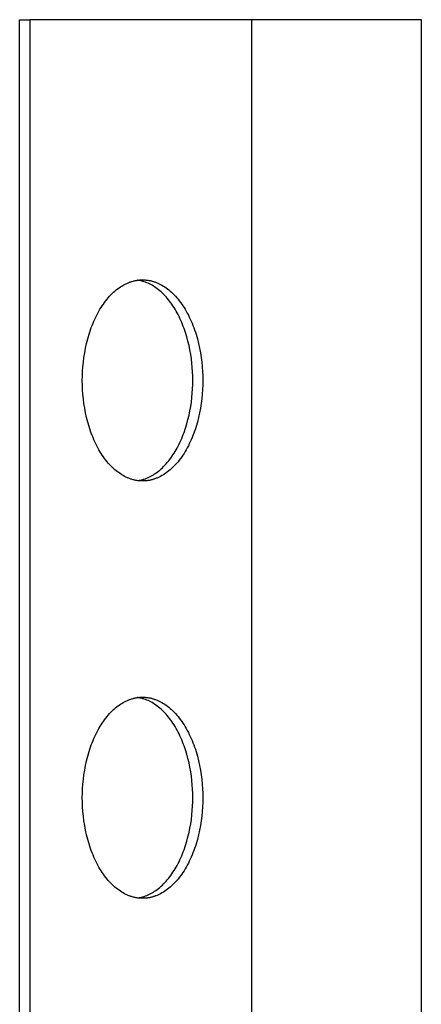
# Model space of a CAD drawing. Header units: millimetres. Extents: x 580 to 2065, y -13 to 1037.
# Tile 7 of 11: x 1474 to 1490, y 439 to 478. Entities that reach past the tile are written whole.
import ezdxf

# ---------------------------------------------------------------- set-up
doc = ezdxf.new("R2010")
doc.units = ezdxf.units.MM
doc.header["$LTSCALE"] = 0.1
doc.layers.add('INLINE', color=3, linetype='Continuous')

msp = doc.modelspace()

# ---------------------------------------------------------------- linework, layer by layer
at = {"layer": 'INLINE'}
for p, q in [((1473.992, 398.208), (1473.992, 478.208)), ((1473.992, 478.208), (1474.392, 478.208)), ((1474.392, 478.208), (1474.392, 398.208)), ((1483.239, 478.208), (1474.392, 478.208)), ((1489.989, 478.208), (1483.239, 478.208)), ((1483.239, 398.208), (1483.239, 478.208)), ((1489.989, 398.208), (1489.989, 478.208)), ((1478.059, 467.613), (1478.115, 467.646)), ((1478.115, 467.646), (1478.171, 467.676)), ((1478.171, 467.676), (1478.199, 467.691)), ((1478.199, 467.691), (1478.227, 467.704)), ((1478.227, 467.704), (1478.255, 467.717)), ((1478.255, 467.717), (1478.283, 467.73)), ((1478.283, 467.73), (1478.311, 467.742)), ((1478.311, 467.742), (1478.339, 467.753)), ((1478.339, 467.753), (1478.367, 467.764)), ((1478.367, 467.764), (1478.395, 467.774)), ((1478.395, 467.774), (1478.423, 467.783)), ((1478.423, 467.783), (1478.45, 467.792)), ((1478.45, 467.792), (1478.478, 467.8)), ((1478.478, 467.8), (1478.506, 467.808)), ((1478.506, 467.808), (1478.534, 467.815)), ((1478.534, 467.815), (1478.561, 467.822)), ((1478.561, 467.822), (1478.589, 467.828)), ((1478.589, 467.828), (1478.617, 467.833)), ((1478.617, 467.833), (1478.644, 467.838)), ((1478.644, 467.838), (1478.671, 467.843)), ((1478.671, 467.843), (1478.699, 467.846)), ((1478.713, 467.841), (1478.687, 467.845)), ((1478.699, 467.846), (1478.726, 467.85)), ((1478.738, 467.837), (1478.713, 467.841)), ((1478.726, 467.85), (1478.753, 467.852)), ((1478.764, 467.832), (1478.738, 467.837)), ((1478.753, 467.852), (1478.78, 467.855)), ((1478.79, 467.827), (1478.764, 467.832)), ((1478.78, 467.855), (1478.807, 467.856)), ((1478.816, 467.821), (1478.79, 467.827)), ((1478.807, 467.856), (1478.834, 467.858)), ((1478.842, 467.815), (1478.816, 467.821)), ((1478.834, 467.858), (1478.86, 467.858)), ((1478.869, 467.808), (1478.842, 467.815)), ((1478.86, 467.858), (1478.887, 467.859)), ((1478.895, 467.8), (1478.869, 467.808)), ((1478.887, 467.859), (1478.914, 467.858)), ((1478.921, 467.793), (1478.895, 467.8)), ((1478.914, 467.858), (1478.94, 467.858)), ((1478.947, 467.784), (1478.921, 467.793)), ((1478.94, 467.858), (1478.967, 467.856)), ((1479, 467.766), (1478.947, 467.784)), ((1478.967, 467.856), (1478.994, 467.855)), ((1478.994, 467.855), (1479.021, 467.852)), ((1479.052, 467.746), (1479, 467.766)), ((1479.021, 467.852), (1479.048, 467.85)), ((1479.048, 467.85), (1479.075, 467.846)), ((1479.105, 467.724), (1479.052, 467.746)), ((1479.075, 467.846), (1479.103, 467.843)), ((1479.103, 467.843), (1479.13, 467.838)), ((1479.158, 467.699), (1479.105, 467.724)), ((1479.13, 467.838), (1479.157, 467.833)), ((1479.157, 467.833), (1479.185, 467.828)), ((1479.21, 467.672), (1479.158, 467.699)), ((1479.185, 467.828), (1479.213, 467.822)), ((1479.263, 467.644), (1479.21, 467.672)), ((1479.213, 467.822), (1479.24, 467.815)), ((1479.24, 467.815), (1479.268, 467.808)), ((1479.316, 467.613), (1479.263, 467.644)), ((1479.268, 467.808), (1479.296, 467.8)), ((1479.296, 467.8), (1479.324, 467.792)), ((1479.324, 467.792), (1479.351, 467.783)), ((1479.351, 467.783), (1479.379, 467.774)), ((1479.379, 467.774), (1479.407, 467.764)), ((1479.407, 467.764), (1479.435, 467.753)), ((1479.435, 467.753), (1479.463, 467.742)), ((1479.463, 467.742), (1479.491, 467.73)), ((1479.491, 467.73), (1479.519, 467.717)), ((1479.519, 467.717), (1479.547, 467.704)), ((1479.547, 467.704), (1479.575, 467.691)), ((1479.575, 467.691), (1479.603, 467.676)), ((1479.603, 467.676), (1479.659, 467.646)), ((1479.659, 467.646), (1479.715, 467.613)), ((1477.574, 467.207), (1477.626, 467.262)), ((1477.626, 467.262), (1477.678, 467.314)), ((1477.678, 467.314), (1477.731, 467.364)), ((1477.731, 467.364), (1477.785, 467.412)), ((1477.785, 467.412), (1477.839, 467.457)), ((1477.839, 467.457), (1477.894, 467.5)), ((1477.894, 467.5), (1477.949, 467.54)), ((1477.949, 467.54), (1478.004, 467.578)), ((1478.004, 467.578), (1478.059, 467.613)), ((1479.368, 467.579), (1479.316, 467.613)), ((1479.42, 467.544), (1479.368, 467.579)), ((1479.472, 467.506), (1479.42, 467.544)), ((1479.523, 467.466), (1479.472, 467.506)), ((1479.574, 467.424), (1479.523, 467.466)), ((1479.625, 467.38), (1479.574, 467.424)), ((1479.675, 467.334), (1479.625, 467.38)), ((1479.725, 467.285), (1479.675, 467.334)), ((1479.715, 467.613), (1479.77, 467.578)), ((1479.774, 467.235), (1479.725, 467.285)), ((1479.77, 467.578), (1479.825, 467.54)), ((1479.825, 467.54), (1479.88, 467.5)), ((1479.88, 467.5), (1479.935, 467.457)), ((1479.935, 467.457), (1479.989, 467.412)), ((1479.989, 467.412), (1480.042, 467.364)), ((1480.042, 467.364), (1480.096, 467.314)), ((1480.096, 467.314), (1480.148, 467.262)), ((1480.148, 467.262), (1480.2, 467.207)), ((1477.281, 466.83), (1477.327, 466.898)), ((1477.327, 466.898), (1477.375, 466.964)), ((1477.375, 466.964), (1477.423, 467.028)), ((1477.423, 467.028), (1477.473, 467.09)), ((1477.473, 467.09), (1477.523, 467.149)), ((1477.523, 467.149), (1477.574, 467.207)), ((1479.822, 467.182), (1479.774, 467.235)), ((1479.87, 467.127), (1479.822, 467.182)), ((1479.917, 467.07), (1479.87, 467.127)), ((1479.963, 467.011), (1479.917, 467.07)), ((1480.009, 466.951), (1479.963, 467.011)), ((1480.054, 466.888), (1480.009, 466.951)), ((1480.097, 466.823), (1480.054, 466.888)), ((1480.2, 467.207), (1480.251, 467.149)), ((1480.251, 467.149), (1480.301, 467.09)), ((1480.301, 467.09), (1480.351, 467.028)), ((1480.351, 467.028), (1480.399, 466.964)), ((1480.399, 466.964), (1480.447, 466.898)), ((1480.447, 466.898), (1480.493, 466.83)), ((1477.024, 466.38), (1477.064, 466.459)), ((1477.064, 466.459), (1477.105, 466.537)), ((1477.105, 466.537), (1477.147, 466.613)), ((1477.147, 466.613), (1477.191, 466.687)), ((1477.191, 466.687), (1477.235, 466.759)), ((1477.235, 466.759), (1477.281, 466.83)), ((1480.14, 466.757), (1480.097, 466.823)), ((1480.182, 466.689), (1480.14, 466.757)), ((1480.223, 466.619), (1480.182, 466.689)), ((1480.263, 466.548), (1480.223, 466.619)), ((1480.302, 466.475), (1480.263, 466.548)), ((1480.339, 466.401), (1480.302, 466.475)), ((1480.493, 466.83), (1480.539, 466.759)), ((1480.539, 466.759), (1480.583, 466.687)), ((1480.583, 466.687), (1480.627, 466.613)), ((1480.627, 466.613), (1480.669, 466.537)), ((1480.669, 466.537), (1480.71, 466.459)), ((1480.71, 466.459), (1480.749, 466.38)), ((1476.879, 466.048), (1476.913, 466.133)), ((1476.913, 466.133), (1476.949, 466.217)), ((1476.949, 466.217), (1476.986, 466.299)), ((1476.986, 466.299), (1477.024, 466.38)), ((1480.376, 466.325), (1480.339, 466.401)), ((1480.411, 466.248), (1480.376, 466.325)), ((1480.445, 466.169), (1480.411, 466.248)), ((1480.478, 466.089), (1480.445, 466.169)), ((1480.51, 466.009), (1480.478, 466.089)), ((1480.749, 466.38), (1480.788, 466.299)), ((1480.788, 466.299), (1480.825, 466.217)), ((1480.825, 466.217), (1480.861, 466.133)), ((1480.861, 466.133), (1480.895, 466.048)), ((1476.703, 465.515), (1476.756, 465.696)), ((1476.756, 465.696), (1476.785, 465.785)), ((1476.785, 465.785), (1476.815, 465.874)), ((1476.815, 465.874), (1476.846, 465.961)), ((1476.846, 465.961), (1476.879, 466.048)), ((1480.54, 465.927), (1480.51, 466.009)), ((1480.597, 465.761), (1480.54, 465.927)), ((1480.649, 465.591), (1480.597, 465.761)), ((1480.895, 466.048), (1480.928, 465.961)), ((1480.928, 465.961), (1480.959, 465.874)), ((1480.959, 465.874), (1480.989, 465.785)), ((1480.989, 465.785), (1481.018, 465.696)), ((1481.018, 465.696), (1481.071, 465.515)), ((1476.616, 465.146), (1476.656, 465.331)), ((1476.656, 465.331), (1476.703, 465.515)), ((1480.696, 465.419), (1480.649, 465.591)), ((1480.737, 465.245), (1480.696, 465.419)), ((1481.071, 465.515), (1481.118, 465.331)), ((1481.118, 465.331), (1481.158, 465.146)), ((1476.551, 464.773), (1476.581, 464.959)), ((1476.581, 464.959), (1476.616, 465.146)), ((1480.773, 465.07), (1480.737, 465.245)), ((1480.804, 464.894), (1480.773, 465.07)), ((1480.83, 464.719), (1480.804, 464.894)), ((1481.158, 465.146), (1481.193, 464.959)), ((1481.193, 464.959), (1481.223, 464.773)), ((1476.51, 464.401), (1476.528, 464.587)), ((1476.528, 464.587), (1476.551, 464.773)), ((1480.851, 464.543), (1480.83, 464.719)), ((1480.866, 464.369), (1480.851, 464.543)), ((1481.223, 464.773), (1481.246, 464.587)), ((1481.246, 464.587), (1481.264, 464.401)), ((1476.49, 464.037), (1476.498, 464.218)), ((1476.498, 464.218), (1476.51, 464.401)), ((1480.877, 464.197), (1480.866, 464.369)), ((1480.884, 464.027), (1480.877, 464.197)), ((1481.264, 464.401), (1481.276, 464.218)), ((1481.276, 464.218), (1481.284, 464.037)), ((1476.488, 463.859), (1476.49, 464.037)), ((1476.49, 463.68), (1476.488, 463.859)), ((1480.886, 463.859), (1480.884, 464.027)), ((1480.884, 463.691), (1480.886, 463.859)), ((1481.284, 464.037), (1481.286, 463.859)), ((1481.286, 463.859), (1481.284, 463.68)), ((1476.498, 463.499), (1476.49, 463.68)), ((1476.51, 463.316), (1476.498, 463.499)), ((1480.851, 463.174), (1480.866, 463.348)), ((1480.866, 463.348), (1480.877, 463.52)), ((1480.877, 463.52), (1480.884, 463.691)), ((1481.276, 463.499), (1481.264, 463.316)), ((1481.284, 463.68), (1481.276, 463.499)), ((1476.528, 463.131), (1476.51, 463.316)), ((1476.551, 462.945), (1476.528, 463.131)), ((1476.581, 462.758), (1476.551, 462.945)), ((1480.804, 462.823), (1480.83, 462.999)), ((1480.83, 462.999), (1480.851, 463.174)), ((1481.223, 462.945), (1481.193, 462.758)), ((1481.246, 463.131), (1481.223, 462.945)), ((1481.264, 463.316), (1481.246, 463.131)), ((1476.616, 462.572), (1476.581, 462.758)), ((1476.656, 462.386), (1476.616, 462.572)), ((1480.737, 462.472), (1480.773, 462.647)), ((1480.773, 462.647), (1480.804, 462.823)), ((1481.158, 462.572), (1481.118, 462.386)), ((1481.193, 462.758), (1481.158, 462.572)), ((1476.703, 462.203), (1476.656, 462.386)), ((1476.756, 462.022), (1476.703, 462.203)), ((1480.649, 462.126), (1480.696, 462.298)), ((1480.696, 462.298), (1480.737, 462.472)), ((1481.071, 462.203), (1481.018, 462.022)), ((1481.118, 462.386), (1481.071, 462.203)), ((1476.785, 461.932), (1476.756, 462.022)), ((1476.815, 461.844), (1476.785, 461.932)), ((1476.846, 461.756), (1476.815, 461.844)), ((1480.51, 461.709), (1480.54, 461.79)), ((1480.54, 461.79), (1480.597, 461.957)), ((1480.597, 461.957), (1480.649, 462.126)), ((1480.959, 461.844), (1480.928, 461.756)), ((1480.989, 461.932), (1480.959, 461.844)), ((1481.018, 462.022), (1480.989, 461.932)), ((1476.879, 461.67), (1476.846, 461.756)), ((1476.913, 461.585), (1476.879, 461.67)), ((1476.949, 461.501), (1476.913, 461.585)), ((1476.986, 461.418), (1476.949, 461.501)), ((1477.024, 461.338), (1476.986, 461.418)), ((1480.339, 461.317), (1480.376, 461.393)), ((1480.376, 461.393), (1480.411, 461.47)), ((1480.411, 461.47), (1480.445, 461.548)), ((1480.445, 461.548), (1480.478, 461.628)), ((1480.478, 461.628), (1480.51, 461.709)), ((1480.788, 461.418), (1480.749, 461.338)), ((1480.825, 461.501), (1480.788, 461.418)), ((1480.861, 461.585), (1480.825, 461.501)), ((1480.895, 461.67), (1480.861, 461.585)), ((1480.928, 461.756), (1480.895, 461.67)), ((1477.064, 461.258), (1477.024, 461.338)), ((1477.105, 461.18), (1477.064, 461.258)), ((1477.147, 461.104), (1477.105, 461.18)), ((1477.191, 461.03), (1477.147, 461.104)), ((1477.235, 460.958), (1477.191, 461.03)), ((1480.14, 460.96), (1480.182, 461.028)), ((1480.182, 461.028), (1480.223, 461.098)), ((1480.223, 461.098), (1480.263, 461.17)), ((1480.263, 461.17), (1480.302, 461.242)), ((1480.302, 461.242), (1480.339, 461.317)), ((1480.583, 461.03), (1480.539, 460.958)), ((1480.627, 461.104), (1480.583, 461.03)), ((1480.669, 461.18), (1480.627, 461.104)), ((1480.71, 461.258), (1480.669, 461.18)), ((1480.749, 461.338), (1480.71, 461.258)), ((1477.281, 460.888), (1477.235, 460.958)), ((1477.327, 460.819), (1477.281, 460.888)), ((1477.375, 460.753), (1477.327, 460.819)), ((1477.423, 460.689), (1477.375, 460.753)), ((1477.473, 460.627), (1477.423, 460.689)), ((1477.523, 460.568), (1477.473, 460.627)), ((1479.822, 460.536), (1479.87, 460.59)), ((1479.87, 460.59), (1479.917, 460.647)), ((1479.917, 460.647), (1479.963, 460.706)), ((1479.963, 460.706), (1480.009, 460.767)), ((1480.009, 460.767), (1480.054, 460.829)), ((1480.054, 460.829), (1480.097, 460.894)), ((1480.097, 460.894), (1480.14, 460.96)), ((1480.301, 460.627), (1480.251, 460.568)), ((1480.351, 460.689), (1480.301, 460.627)), ((1480.399, 460.753), (1480.351, 460.689)), ((1480.447, 460.819), (1480.399, 460.753)), ((1480.493, 460.888), (1480.447, 460.819)), ((1480.539, 460.958), (1480.493, 460.888)), ((1477.574, 460.511), (1477.523, 460.568)), ((1477.626, 460.456), (1477.574, 460.511)), ((1477.678, 460.403), (1477.626, 460.456)), ((1477.731, 460.353), (1477.678, 460.403)), ((1477.785, 460.306), (1477.731, 460.353)), ((1477.839, 460.26), (1477.785, 460.306)), ((1477.894, 460.218), (1477.839, 460.26)), ((1477.949, 460.177), (1477.894, 460.218)), ((1479.42, 460.174), (1479.472, 460.211)), ((1479.472, 460.211), (1479.523, 460.251)), ((1479.523, 460.251), (1479.574, 460.293)), ((1479.574, 460.293), (1479.625, 460.337)), ((1479.625, 460.337), (1479.675, 460.384)), ((1479.675, 460.384), (1479.725, 460.432)), ((1479.725, 460.432), (1479.774, 460.483)), ((1479.774, 460.483), (1479.822, 460.536)), ((1479.88, 460.218), (1479.825, 460.177)), ((1479.935, 460.26), (1479.88, 460.218)), ((1479.989, 460.306), (1479.935, 460.26)), ((1480.042, 460.353), (1479.989, 460.306)), ((1480.096, 460.403), (1480.042, 460.353)), ((1480.148, 460.456), (1480.096, 460.403)), ((1480.2, 460.511), (1480.148, 460.456)), ((1480.251, 460.568), (1480.2, 460.511)), ((1478.004, 460.14), (1477.949, 460.177)), ((1478.059, 460.104), (1478.004, 460.14)), ((1478.115, 460.071), (1478.059, 460.104)), ((1478.171, 460.041), (1478.115, 460.071)), ((1478.199, 460.027), (1478.171, 460.041)), ((1478.227, 460.013), (1478.199, 460.027)), ((1478.255, 460), (1478.227, 460.013)), ((1478.283, 459.988), (1478.255, 460)), ((1478.311, 459.976), (1478.283, 459.988)), ((1478.339, 459.965), (1478.311, 459.976)), ((1478.367, 459.954), (1478.339, 459.965)), ((1478.395, 459.944), (1478.367, 459.954)), ((1478.423, 459.934), (1478.395, 459.944)), ((1478.45, 459.925), (1478.423, 459.934)), ((1478.478, 459.917), (1478.45, 459.925)), ((1478.506, 459.909), (1478.478, 459.917)), ((1478.534, 459.902), (1478.506, 459.909)), ((1478.561, 459.896), (1478.534, 459.902)), ((1478.589, 459.89), (1478.561, 459.896)), ((1478.617, 459.884), (1478.589, 459.89)), ((1478.644, 459.879), (1478.617, 459.884)), ((1478.671, 459.875), (1478.644, 459.879)), ((1478.699, 459.871), (1478.671, 459.875)), ((1478.687, 459.873), (1478.713, 459.876)), ((1478.726, 459.868), (1478.699, 459.871)), ((1478.713, 459.876), (1478.738, 459.881)), ((1478.753, 459.865), (1478.726, 459.868)), ((1478.738, 459.881), (1478.764, 459.886)), ((1478.78, 459.863), (1478.753, 459.865)), ((1478.764, 459.886), (1478.79, 459.891)), ((1478.807, 459.861), (1478.78, 459.863)), ((1478.79, 459.891), (1478.816, 459.897)), ((1478.834, 459.86), (1478.807, 459.861)), ((1478.816, 459.897), (1478.842, 459.903)), ((1478.86, 459.859), (1478.834, 459.86)), ((1478.842, 459.903), (1478.869, 459.91)), ((1478.887, 459.859), (1478.86, 459.859)), ((1478.869, 459.91), (1478.895, 459.917)), ((1478.914, 459.859), (1478.887, 459.859)), ((1478.895, 459.917), (1478.921, 459.925)), ((1478.94, 459.86), (1478.914, 459.859)), ((1478.921, 459.925), (1478.947, 459.933)), ((1478.967, 459.861), (1478.94, 459.86)), ((1478.947, 459.933), (1479, 459.951)), ((1478.994, 459.863), (1478.967, 459.861)), ((1479.021, 459.865), (1478.994, 459.863)), ((1479, 459.951), (1479.052, 459.971)), ((1479.048, 459.868), (1479.021, 459.865)), ((1479.075, 459.871), (1479.048, 459.868)), ((1479.052, 459.971), (1479.105, 459.994)), ((1479.103, 459.875), (1479.075, 459.871)), ((1479.13, 459.879), (1479.103, 459.875)), ((1479.105, 459.994), (1479.158, 460.018)), ((1479.157, 459.884), (1479.13, 459.879)), ((1479.185, 459.89), (1479.157, 459.884)), ((1479.158, 460.018), (1479.21, 460.045)), ((1479.213, 459.896), (1479.185, 459.89)), ((1479.21, 460.045), (1479.263, 460.074)), ((1479.24, 459.902), (1479.213, 459.896)), ((1479.268, 459.909), (1479.24, 459.902)), ((1479.263, 460.074), (1479.316, 460.105)), ((1479.296, 459.917), (1479.268, 459.909)), ((1479.324, 459.925), (1479.296, 459.917)), ((1479.316, 460.105), (1479.368, 460.138)), ((1479.351, 459.934), (1479.324, 459.925)), ((1479.379, 459.944), (1479.351, 459.934)), ((1479.368, 460.138), (1479.42, 460.174)), ((1479.407, 459.954), (1479.379, 459.944)), ((1479.435, 459.965), (1479.407, 459.954)), ((1479.463, 459.976), (1479.435, 459.965)), ((1479.491, 459.988), (1479.463, 459.976)), ((1479.519, 460), (1479.491, 459.988)), ((1479.547, 460.013), (1479.519, 460)), ((1479.575, 460.027), (1479.547, 460.013)), ((1479.603, 460.041), (1479.575, 460.027)), ((1479.659, 460.071), (1479.603, 460.041)), ((1479.715, 460.104), (1479.659, 460.071)), ((1479.77, 460.14), (1479.715, 460.104)), ((1479.825, 460.177), (1479.77, 460.14)), ((1478.423, 451.182), (1478.45, 451.191)), ((1478.45, 451.191), (1478.478, 451.2)), ((1478.478, 451.2), (1478.506, 451.207)), ((1478.506, 451.207), (1478.534, 451.214)), ((1478.534, 451.214), (1478.561, 451.221)), ((1478.561, 451.221), (1478.589, 451.227)), ((1478.589, 451.227), (1478.617, 451.233)), ((1478.617, 451.233), (1478.644, 451.237)), ((1478.644, 451.237), (1478.671, 451.242)), ((1478.671, 451.242), (1478.699, 451.246)), ((1478.713, 451.24), (1478.687, 451.244)), ((1478.699, 451.246), (1478.726, 451.249)), ((1478.738, 451.236), (1478.713, 451.24)), ((1478.726, 451.249), (1478.753, 451.252)), ((1478.764, 451.231), (1478.738, 451.236)), ((1478.753, 451.252), (1478.78, 451.254)), ((1478.79, 451.226), (1478.764, 451.231)), ((1478.78, 451.254), (1478.807, 451.256)), ((1478.816, 451.22), (1478.79, 451.226)), ((1478.807, 451.256), (1478.834, 451.257)), ((1478.842, 451.214), (1478.816, 451.22)), ((1478.834, 451.257), (1478.86, 451.258)), ((1478.869, 451.207), (1478.842, 451.214)), ((1478.86, 451.258), (1478.887, 451.258)), ((1478.895, 451.2), (1478.869, 451.207)), ((1478.887, 451.258), (1478.914, 451.258)), ((1478.921, 451.192), (1478.895, 451.2)), ((1478.914, 451.258), (1478.94, 451.257)), ((1478.947, 451.184), (1478.921, 451.192)), ((1478.94, 451.257), (1478.967, 451.256)), ((1479, 451.166), (1478.947, 451.184)), ((1478.967, 451.256), (1478.994, 451.254)), ((1478.994, 451.254), (1479.021, 451.252)), ((1479.021, 451.252), (1479.048, 451.249)), ((1479.048, 451.249), (1479.075, 451.246)), ((1479.075, 451.246), (1479.103, 451.242)), ((1479.103, 451.242), (1479.13, 451.237)), ((1479.13, 451.237), (1479.157, 451.233)), ((1479.157, 451.233), (1479.185, 451.227)), ((1479.185, 451.227), (1479.213, 451.221)), ((1479.213, 451.221), (1479.24, 451.214)), ((1479.24, 451.214), (1479.268, 451.207)), ((1479.268, 451.207), (1479.296, 451.2)), ((1479.296, 451.2), (1479.324, 451.191)), ((1479.324, 451.191), (1479.351, 451.182)), ((1477.731, 450.764), (1477.785, 450.811)), ((1477.785, 450.811), (1477.839, 450.856)), ((1477.839, 450.856), (1477.894, 450.899)), ((1477.894, 450.899), (1477.949, 450.939)), ((1477.949, 450.939), (1478.004, 450.977)), ((1478.004, 450.977), (1478.059, 451.013)), ((1478.059, 451.013), (1478.115, 451.045)), ((1478.115, 451.045), (1478.171, 451.076)), ((1478.171, 451.076), (1478.199, 451.09)), ((1478.199, 451.09), (1478.227, 451.104)), ((1478.227, 451.104), (1478.255, 451.117)), ((1478.255, 451.117), (1478.283, 451.129)), ((1478.283, 451.129), (1478.311, 451.141)), ((1478.311, 451.141), (1478.339, 451.152)), ((1478.339, 451.152), (1478.367, 451.163)), ((1478.367, 451.163), (1478.395, 451.173)), ((1478.395, 451.173), (1478.423, 451.182)), ((1479.052, 451.145), (1479, 451.166)), ((1479.105, 451.123), (1479.052, 451.145)), ((1479.158, 451.098), (1479.105, 451.123)), ((1479.21, 451.072), (1479.158, 451.098)), ((1479.263, 451.043), (1479.21, 451.072)), ((1479.316, 451.012), (1479.263, 451.043)), ((1479.368, 450.979), (1479.316, 451.012)), ((1479.351, 451.182), (1479.379, 451.173)), ((1479.42, 450.943), (1479.368, 450.979)), ((1479.379, 451.173), (1479.407, 451.163)), ((1479.407, 451.163), (1479.435, 451.152)), ((1479.472, 450.906), (1479.42, 450.943)), ((1479.435, 451.152), (1479.463, 451.141)), ((1479.463, 451.141), (1479.491, 451.129)), ((1479.523, 450.866), (1479.472, 450.906)), ((1479.491, 451.129), (1479.519, 451.117)), ((1479.519, 451.117), (1479.547, 451.104)), ((1479.574, 450.824), (1479.523, 450.866)), ((1479.547, 451.104), (1479.575, 451.09)), ((1479.625, 450.779), (1479.574, 450.824)), ((1479.575, 451.09), (1479.603, 451.076)), ((1479.603, 451.076), (1479.659, 451.045)), ((1479.659, 451.045), (1479.715, 451.013)), ((1479.715, 451.013), (1479.77, 450.977)), ((1479.77, 450.977), (1479.825, 450.939)), ((1479.825, 450.939), (1479.88, 450.899)), ((1479.88, 450.899), (1479.935, 450.856)), ((1479.935, 450.856), (1479.989, 450.811)), ((1479.989, 450.811), (1480.042, 450.764)), ((1477.375, 450.363), (1477.423, 450.427)), ((1477.423, 450.427), (1477.473, 450.489)), ((1477.473, 450.489), (1477.523, 450.549)), ((1477.523, 450.549), (1477.574, 450.606)), ((1477.574, 450.606), (1477.626, 450.661)), ((1477.626, 450.661), (1477.678, 450.713)), ((1477.678, 450.713), (1477.731, 450.764)), ((1479.675, 450.733), (1479.625, 450.779)), ((1479.725, 450.685), (1479.675, 450.733)), ((1479.774, 450.634), (1479.725, 450.685)), ((1479.822, 450.581), (1479.774, 450.634)), ((1479.87, 450.526), (1479.822, 450.581)), ((1479.917, 450.47), (1479.87, 450.526)), ((1479.963, 450.411), (1479.917, 450.47)), ((1480.009, 450.35), (1479.963, 450.411)), ((1480.042, 450.764), (1480.096, 450.713)), ((1480.096, 450.713), (1480.148, 450.661)), ((1480.148, 450.661), (1480.2, 450.606)), ((1480.2, 450.606), (1480.251, 450.549)), ((1480.251, 450.549), (1480.301, 450.489)), ((1480.301, 450.489), (1480.351, 450.427)), ((1480.351, 450.427), (1480.399, 450.363)), ((1477.105, 449.936), (1477.147, 450.012)), ((1477.147, 450.012), (1477.191, 450.086)), ((1477.191, 450.086), (1477.235, 450.159)), ((1477.235, 450.159), (1477.281, 450.229)), ((1477.281, 450.229), (1477.327, 450.297)), ((1477.327, 450.297), (1477.375, 450.363)), ((1480.054, 450.287), (1480.009, 450.35)), ((1480.097, 450.223), (1480.054, 450.287)), ((1480.14, 450.156), (1480.097, 450.223)), ((1480.182, 450.088), (1480.14, 450.156)), ((1480.223, 450.019), (1480.182, 450.088)), ((1480.263, 449.947), (1480.223, 450.019)), ((1480.399, 450.363), (1480.447, 450.297)), ((1480.447, 450.297), (1480.493, 450.229)), ((1480.493, 450.229), (1480.539, 450.159)), ((1480.539, 450.159), (1480.583, 450.086)), ((1480.583, 450.086), (1480.627, 450.012)), ((1480.627, 450.012), (1480.669, 449.936)), ((1476.949, 449.616), (1476.986, 449.698)), ((1476.986, 449.698), (1477.024, 449.779)), ((1477.024, 449.779), (1477.064, 449.859)), ((1477.064, 449.859), (1477.105, 449.936)), ((1480.302, 449.874), (1480.263, 449.947)), ((1480.339, 449.8), (1480.302, 449.874)), ((1480.376, 449.724), (1480.339, 449.8)), ((1480.411, 449.647), (1480.376, 449.724)), ((1480.445, 449.568), (1480.411, 449.647)), ((1480.669, 449.936), (1480.71, 449.859)), ((1480.71, 449.859), (1480.749, 449.779)), ((1480.749, 449.779), (1480.788, 449.698)), ((1480.788, 449.698), (1480.825, 449.616)), ((1476.785, 449.185), (1476.815, 449.273)), ((1476.815, 449.273), (1476.846, 449.361)), ((1476.846, 449.361), (1476.879, 449.447)), ((1476.879, 449.447), (1476.913, 449.532)), ((1476.913, 449.532), (1476.949, 449.616)), ((1480.478, 449.489), (1480.445, 449.568)), ((1480.51, 449.408), (1480.478, 449.489)), ((1480.54, 449.326), (1480.51, 449.408)), ((1480.597, 449.16), (1480.54, 449.326)), ((1480.825, 449.616), (1480.861, 449.532)), ((1480.861, 449.532), (1480.895, 449.447)), ((1480.895, 449.447), (1480.928, 449.361)), ((1480.928, 449.361), (1480.959, 449.273)), ((1480.959, 449.273), (1480.989, 449.185)), ((1476.656, 448.73), (1476.703, 448.914)), ((1476.703, 448.914), (1476.756, 449.095)), ((1476.756, 449.095), (1476.785, 449.185)), ((1480.649, 448.99), (1480.597, 449.16)), ((1480.696, 448.818), (1480.649, 448.99)), ((1480.989, 449.185), (1481.018, 449.095)), ((1481.018, 449.095), (1481.071, 448.914)), ((1481.071, 448.914), (1481.118, 448.73)), ((1476.581, 448.359), (1476.616, 448.545)), ((1476.616, 448.545), (1476.656, 448.73)), ((1480.737, 448.644), (1480.696, 448.818)), ((1480.773, 448.469), (1480.737, 448.644)), ((1480.804, 448.294), (1480.773, 448.469)), ((1481.118, 448.73), (1481.158, 448.545)), ((1481.158, 448.545), (1481.193, 448.359)), ((1476.528, 447.986), (1476.551, 448.172)), ((1476.551, 448.172), (1476.581, 448.359)), ((1480.83, 448.118), (1480.804, 448.294)), ((1480.851, 447.943), (1480.83, 448.118)), ((1481.193, 448.359), (1481.223, 448.172)), ((1481.223, 448.172), (1481.246, 447.986)), ((1476.498, 447.617), (1476.51, 447.801)), ((1476.51, 447.801), (1476.528, 447.986)), ((1480.866, 447.769), (1480.851, 447.943)), ((1480.877, 447.596), (1480.866, 447.769)), ((1481.246, 447.986), (1481.264, 447.801)), ((1481.264, 447.801), (1481.276, 447.617)), ((1476.488, 447.258), (1476.49, 447.436)), ((1476.49, 447.436), (1476.498, 447.617)), ((1480.884, 447.426), (1480.877, 447.596)), ((1480.886, 447.258), (1480.884, 447.426)), ((1481.276, 447.617), (1481.284, 447.436)), ((1481.284, 447.436), (1481.286, 447.258)), ((1476.49, 447.08), (1476.488, 447.258)), ((1476.498, 446.899), (1476.49, 447.08)), ((1476.51, 446.715), (1476.498, 446.899)), ((1480.866, 446.747), (1480.877, 446.92)), ((1480.877, 446.92), (1480.884, 447.09)), ((1480.884, 447.09), (1480.886, 447.258)), ((1481.276, 446.899), (1481.264, 446.715)), ((1481.284, 447.08), (1481.276, 446.899)), ((1481.286, 447.258), (1481.284, 447.08)), ((1476.528, 446.53), (1476.51, 446.715)), ((1476.551, 446.344), (1476.528, 446.53)), ((1480.83, 446.398), (1480.851, 446.573)), ((1480.851, 446.573), (1480.866, 446.747)), ((1481.246, 446.53), (1481.223, 446.344)), ((1481.264, 446.715), (1481.246, 446.53)), ((1476.581, 446.157), (1476.551, 446.344)), ((1476.616, 445.971), (1476.581, 446.157)), ((1480.773, 446.047), (1480.804, 446.222)), ((1480.804, 446.222), (1480.83, 446.398)), ((1481.193, 446.157), (1481.158, 445.971)), ((1481.223, 446.344), (1481.193, 446.157)), ((1476.656, 445.786), (1476.616, 445.971)), ((1476.703, 445.602), (1476.656, 445.786)), ((1480.696, 445.698), (1480.737, 445.872)), ((1480.737, 445.872), (1480.773, 446.047)), ((1481.118, 445.786), (1481.071, 445.602)), ((1481.158, 445.971), (1481.118, 445.786)), ((1476.756, 445.421), (1476.703, 445.602)), ((1476.785, 445.331), (1476.756, 445.421)), ((1476.815, 445.243), (1476.785, 445.331)), ((1480.54, 445.19), (1480.597, 445.356)), ((1480.597, 445.356), (1480.649, 445.526)), ((1480.649, 445.526), (1480.696, 445.698)), ((1480.989, 445.331), (1480.959, 445.243)), ((1481.018, 445.421), (1480.989, 445.331)), ((1481.071, 445.602), (1481.018, 445.421)), ((1476.846, 445.156), (1476.815, 445.243)), ((1476.879, 445.069), (1476.846, 445.156)), ((1476.913, 444.984), (1476.879, 445.069)), ((1476.949, 444.9), (1476.913, 444.984)), ((1480.411, 444.869), (1480.445, 444.948)), ((1480.445, 444.948), (1480.478, 445.027)), ((1480.478, 445.027), (1480.51, 445.108)), ((1480.51, 445.108), (1480.54, 445.19)), ((1480.861, 444.984), (1480.825, 444.9)), ((1480.895, 445.069), (1480.861, 444.984)), ((1480.928, 445.156), (1480.895, 445.069)), ((1480.959, 445.243), (1480.928, 445.156)), ((1476.986, 444.818), (1476.949, 444.9)), ((1477.024, 444.737), (1476.986, 444.818)), ((1477.064, 444.657), (1477.024, 444.737)), ((1477.105, 444.58), (1477.064, 444.657)), ((1477.147, 444.504), (1477.105, 444.58)), ((1480.223, 444.497), (1480.263, 444.569)), ((1480.263, 444.569), (1480.302, 444.642)), ((1480.302, 444.642), (1480.339, 444.716)), ((1480.339, 444.716), (1480.376, 444.792)), ((1480.376, 444.792), (1480.411, 444.869)), ((1480.669, 444.58), (1480.627, 444.504)), ((1480.71, 444.657), (1480.669, 444.58)), ((1480.749, 444.737), (1480.71, 444.657)), ((1480.788, 444.818), (1480.749, 444.737)), ((1480.825, 444.9), (1480.788, 444.818)), ((1477.191, 444.43), (1477.147, 444.504)), ((1477.235, 444.357), (1477.191, 444.43)), ((1477.281, 444.287), (1477.235, 444.357)), ((1477.327, 444.219), (1477.281, 444.287)), ((1477.375, 444.153), (1477.327, 444.219)), ((1477.423, 444.089), (1477.375, 444.153)), ((1479.963, 444.105), (1480.009, 444.166)), ((1480.009, 444.166), (1480.054, 444.229)), ((1480.054, 444.229), (1480.097, 444.293)), ((1480.097, 444.293), (1480.14, 444.36)), ((1480.14, 444.36), (1480.182, 444.428)), ((1480.182, 444.428), (1480.223, 444.497)), ((1480.399, 444.153), (1480.351, 444.089)), ((1480.447, 444.219), (1480.399, 444.153)), ((1480.493, 444.287), (1480.447, 444.219)), ((1480.539, 444.357), (1480.493, 444.287)), ((1480.583, 444.43), (1480.539, 444.357)), ((1480.627, 444.504), (1480.583, 444.43)), ((1477.473, 444.027), (1477.423, 444.089)), ((1477.523, 443.967), (1477.473, 444.027)), ((1477.574, 443.91), (1477.523, 443.967)), ((1477.626, 443.855), (1477.574, 443.91)), ((1477.678, 443.803), (1477.626, 443.855)), ((1477.731, 443.753), (1477.678, 443.803)), ((1477.785, 443.705), (1477.731, 443.753)), ((1479.625, 443.737), (1479.675, 443.783)), ((1479.675, 443.783), (1479.725, 443.832)), ((1479.725, 443.832), (1479.774, 443.882)), ((1479.774, 443.882), (1479.822, 443.935)), ((1479.822, 443.935), (1479.87, 443.99)), ((1479.87, 443.99), (1479.917, 444.047)), ((1479.917, 444.047), (1479.963, 444.105)), ((1480.042, 443.753), (1479.989, 443.705)), ((1480.096, 443.803), (1480.042, 443.753)), ((1480.148, 443.855), (1480.096, 443.803)), ((1480.2, 443.91), (1480.148, 443.855)), ((1480.251, 443.967), (1480.2, 443.91)), ((1480.301, 444.027), (1480.251, 443.967)), ((1480.351, 444.089), (1480.301, 444.027)), ((1477.839, 443.66), (1477.785, 443.705)), ((1477.894, 443.617), (1477.839, 443.66)), ((1477.949, 443.577), (1477.894, 443.617)), ((1478.004, 443.539), (1477.949, 443.577)), ((1478.059, 443.504), (1478.004, 443.539)), ((1478.115, 443.471), (1478.059, 443.504)), ((1478.171, 443.44), (1478.115, 443.471)), ((1478.199, 443.426), (1478.171, 443.44)), ((1478.227, 443.412), (1478.199, 443.426)), ((1478.255, 443.399), (1478.227, 443.412)), ((1478.283, 443.387), (1478.255, 443.399)), ((1478.311, 443.375), (1478.283, 443.387)), ((1478.339, 443.364), (1478.311, 443.375)), ((1478.367, 443.353), (1478.339, 443.364)), ((1478.395, 443.343), (1478.367, 443.353)), ((1478.947, 443.332), (1479, 443.351)), ((1479, 443.351), (1479.052, 443.371)), ((1479.052, 443.371), (1479.105, 443.393)), ((1479.105, 443.393), (1479.158, 443.418)), ((1479.158, 443.418), (1479.21, 443.444)), ((1479.21, 443.444), (1479.263, 443.473)), ((1479.263, 443.473), (1479.316, 443.504)), ((1479.316, 443.504), (1479.368, 443.537)), ((1479.368, 443.537), (1479.42, 443.573)), ((1479.407, 443.353), (1479.379, 443.343)), ((1479.435, 443.364), (1479.407, 443.353)), ((1479.42, 443.573), (1479.472, 443.611)), ((1479.463, 443.375), (1479.435, 443.364)), ((1479.491, 443.387), (1479.463, 443.375)), ((1479.472, 443.611), (1479.523, 443.65)), ((1479.519, 443.399), (1479.491, 443.387)), ((1479.547, 443.412), (1479.519, 443.399)), ((1479.523, 443.65), (1479.574, 443.692)), ((1479.575, 443.426), (1479.547, 443.412)), ((1479.574, 443.692), (1479.625, 443.737)), ((1479.603, 443.44), (1479.575, 443.426)), ((1479.659, 443.471), (1479.603, 443.44)), ((1479.715, 443.504), (1479.659, 443.471)), ((1479.77, 443.539), (1479.715, 443.504)), ((1479.825, 443.577), (1479.77, 443.539)), ((1479.88, 443.617), (1479.825, 443.577)), ((1479.935, 443.66), (1479.88, 443.617)), ((1479.989, 443.705), (1479.935, 443.66)), ((1478.423, 443.334), (1478.395, 443.343)), ((1478.45, 443.325), (1478.423, 443.334)), ((1478.478, 443.317), (1478.45, 443.325)), ((1478.506, 443.309), (1478.478, 443.317)), ((1478.534, 443.302), (1478.506, 443.309)), ((1478.561, 443.295), (1478.534, 443.302)), ((1478.589, 443.289), (1478.561, 443.295)), ((1478.617, 443.284), (1478.589, 443.289)), ((1478.644, 443.279), (1478.617, 443.284)), ((1478.671, 443.274), (1478.644, 443.279)), ((1478.699, 443.27), (1478.671, 443.274)), ((1478.687, 443.272), (1478.713, 443.276)), ((1478.726, 443.267), (1478.699, 443.27)), ((1478.713, 443.276), (1478.738, 443.28)), ((1478.753, 443.264), (1478.726, 443.267)), ((1478.738, 443.28), (1478.764, 443.285)), ((1478.78, 443.262), (1478.753, 443.264)), ((1478.764, 443.285), (1478.79, 443.29)), ((1478.807, 443.26), (1478.78, 443.262)), ((1478.79, 443.29), (1478.816, 443.296)), ((1478.834, 443.259), (1478.807, 443.26)), ((1478.816, 443.296), (1478.842, 443.302)), ((1478.86, 443.258), (1478.834, 443.259)), ((1478.842, 443.302), (1478.869, 443.309)), ((1478.887, 443.258), (1478.86, 443.258)), ((1478.869, 443.309), (1478.895, 443.316)), ((1478.914, 443.258), (1478.887, 443.258)), ((1478.895, 443.316), (1478.921, 443.324)), ((1478.94, 443.259), (1478.914, 443.258)), ((1478.921, 443.324), (1478.947, 443.332)), ((1478.967, 443.26), (1478.94, 443.259)), ((1478.994, 443.262), (1478.967, 443.26)), ((1479.021, 443.264), (1478.994, 443.262)), ((1479.048, 443.267), (1479.021, 443.264)), ((1479.075, 443.27), (1479.048, 443.267)), ((1479.103, 443.274), (1479.075, 443.27)), ((1479.13, 443.279), (1479.103, 443.274)), ((1479.157, 443.284), (1479.13, 443.279)), ((1479.185, 443.289), (1479.157, 443.284)), ((1479.213, 443.295), (1479.185, 443.289)), ((1479.24, 443.302), (1479.213, 443.295)), ((1479.268, 443.309), (1479.24, 443.302)), ((1479.296, 443.317), (1479.268, 443.309)), ((1479.324, 443.325), (1479.296, 443.317)), ((1479.351, 443.334), (1479.324, 443.325)), ((1479.379, 443.343), (1479.351, 443.334))]:
    msp.add_line(p, q, dxfattribs=at)

doc.saveas('drawing.dxf')
